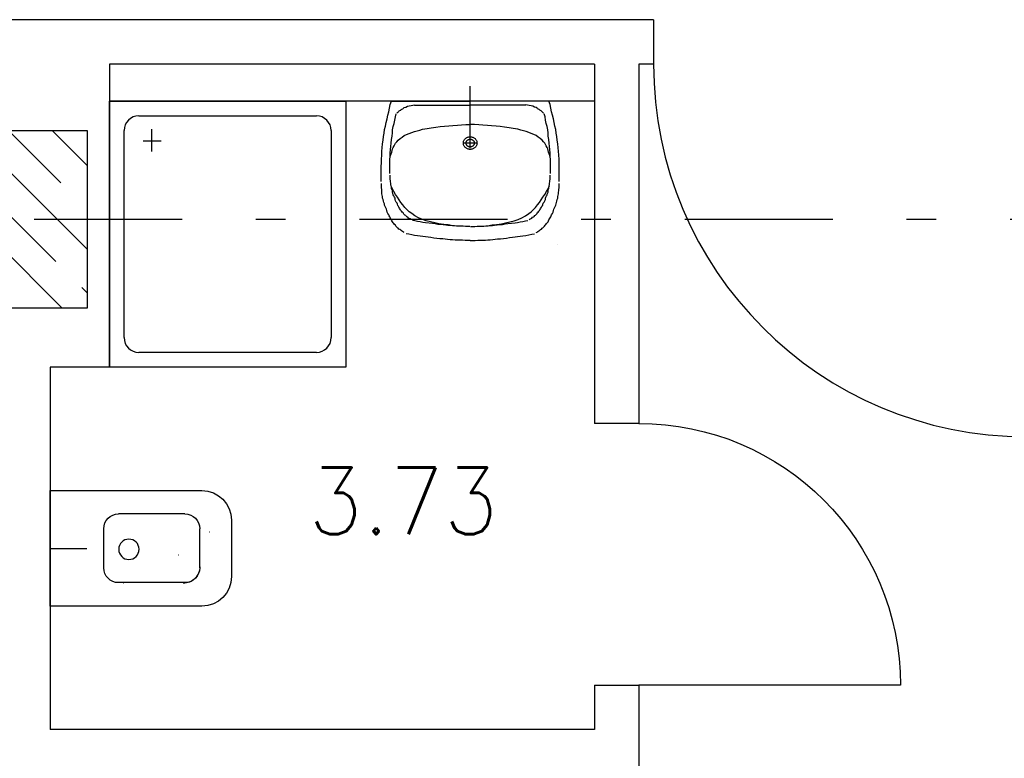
# Model space of a CAD drawing. Extents: x -1702.1 to -1638.5, y 1185.1 to 1220.8.
# Tile 10 of 50: x -1686.5 to -1683.2, y 1196.1 to 1198.6. Entities that reach past the tile are written whole.
import ezdxf
from ezdxf.enums import TextEntityAlignment as Align

# ---------------------------------------------------------------- set-up
doc = ezdxf.new("R2010")
doc.units = 0
doc.header["$MEASUREMENT"] = 0
doc.linetypes.add('DASHDOT', pattern=[1, 0.5, -0.25, 0, -0.25])
doc.linetypes.add('HIDDEN', pattern=[0.375, 0.25, -0.125])
doc.layers.get('0').update_dxf_attribs({"linetype": 'CONTINUOUS'})
for name, color, linetype in [('13', 94, 'CONTINUOUS'), ('18', 5, 'CONTINUOUS'), ('3', 6, 'CONTINUOUS'), ('45', 132, 'CONTINUOUS'), ('48', 33, 'CONTINUOUS'), ('54', 253, 'CONTINUOUS'), ('8', 1, 'CONTINUOUS')]:
    doc.layers.add(name, color=color, linetype=linetype)
doc.styles.add('ROMANS', font='ROMANS', dxfattribs={"height": 0.2})

msp = doc.modelspace()

# ---------------------------------------------------------------- linework, layer by layer
at = {"linetype": 'Continuous'}
for p, q in [((-1684.9816, 1198.16028, 0.21561), (-1684.9816, 1198.35284, 0.21561)), ((-1686.4016, 1196.78988, 0.21561), (-1686.27717, 1196.78988, 0.21561))]:
    msp.add_line(p, q, dxfattribs=at)
at = {"linetype": 'Continuous', "elevation": 0.21561}
msp.add_lwpolyline([(-1684.6876, 1197.81701), (-1684.6876, 1197.81701), (-1684.6876, 1197.81701), (-1684.6876, 1197.81701)], close=True, dxfattribs=at)
at = {"layer": '13', "linetype": 'Continuous'}
for p, q in [((-1684.3616, 1198.57739, 0.21561), (-1688.7916, 1198.57739, 0.21561)), ((-1686.2016, 1198.42739, 0.21561), (-1686.2016, 1197.40239, 0.21561)), ((-1684.5616, 1198.42739, 0.21561), (-1686.2016, 1198.42739, 0.21561)), ((-1684.5616, 1198.42739, 0.21561), (-1684.5616, 1197.21239, 0.21561)), ((-1684.3616, 1198.42739, 0.21561), (-1684.4116, 1198.42739, 0.21561)), ((-1684.4116, 1198.42739, 0.21561), (-1684.4116, 1197.21239, 0.21561)), ((-1684.5616, 1198.30239, 0.21561), (-1686.2016, 1198.30239, 0.21561)), ((-1686.2016, 1197.40239, 0.21561), (-1686.4016, 1197.40239, 0.21561)), ((-1686.4016, 1197.40239, 0.21561), (-1686.4016, 1196.17739, 0.21561)), ((-1684.5616, 1196.32739, 0.21561), (-1684.5616, 1196.17739, 0.21561)), ((-1684.4116, 1196.32739, 0.21561), (-1684.4116, 1196.02739, 0.21561)), ((-1684.5616, 1196.17739, 0.21561), (-1686.4016, 1196.17739, 0.21561))]:
    msp.add_line(p, q, dxfattribs=at)
at = {"layer": '13', "linetype": 'Continuous', "elevation": 0.21561}
for points in [[(-1684.3616, 1198.57739), (-1684.3616, 1198.42739), (-1684.3616, 1198.42739), (-1684.3616, 1198.42739)], [(-1684.4116, 1197.21239), (-1684.4116, 1197.21239), (-1684.4116, 1197.21239), (-1684.5616, 1197.21239)], [(-1684.5616, 1196.32739), (-1684.4116, 1196.32739), (-1684.4116, 1196.32739), (-1684.4116, 1196.32739)]]:
    msp.add_lwpolyline(points, dxfattribs=at)
at = {"layer": '18', "linetype": 'Continuous'}
msp.add_line((-1683.5266, 1196.32739, 0.21561), (-1684.4116, 1196.32739, 0.21561), dxfattribs=at)
msp.add_arc((-1683.1016, 1198.42739, 0.215612), 1.26, 180, 270, dxfattribs=at)
at = {"layer": '18', "linetype": 'Continuous', "extrusion": (0, 0, -1)}
msp.add_arc((1684.4116, 1196.32739, -0.215612), 0.885, 90, 180, dxfattribs=at)
at = {"layer": '3', "linetype": 'Continuous', "elevation": 0.0206}
msp.add_lwpolyline([(-1686.2766, 1198.20239), (-1686.2766, 1197.60239), (-1686.8766, 1197.60239), (-1686.8766, 1198.20239)], close=True, dxfattribs=at)
at = {"layer": '45', "linetype": 'Continuous'}
for p, q in [((-1684.9816, 1198.33118, 0.21561), (-1684.98161, 1198.33118, 0.21561)), ((-1686.2016, 1197.40239, 0.21561), (-1686.2016, 1198.30239, 0.21561)), ((-1686.2016, 1198.30239, 0.21561), (-1685.4016, 1198.30239, 0.21561)), ((-1685.4016, 1198.30239, 0.21561), (-1685.4016, 1197.40239, 0.21561)), ((-1685.25476, 1198.27824, 0.21561), (-1685.25175, 1198.29032, 0.21561)), ((-1685.25175, 1198.29032, 0.21561), (-1685.24773, 1198.30239, 0.21561)), ((-1685.24773, 1198.30239, 0.21561), (-1684.9816, 1198.30239, 0.21561)), ((-1685.19953, 1198.28196, 0.21561), (-1685.1935, 1198.28474, 0.21561)), ((-1685.1935, 1198.28474, 0.21561), (-1685.18748, 1198.28567, 0.21561)), ((-1685.18748, 1198.28567, 0.21561), (-1685.18145, 1198.28753, 0.21561)), ((-1685.18145, 1198.28753, 0.21561), (-1685.17543, 1198.28846, 0.21561)), ((-1685.17543, 1198.28846, 0.21561), (-1685.1694, 1198.28939, 0.21561)), ((-1685.1694, 1198.28846, 0.21561), (-1684.9816, 1198.28846, 0.21561)), ((-1684.71545, 1198.30239, 0.21561), (-1684.9816, 1198.30239, 0.21561)), ((-1684.7938, 1198.28846, 0.21561), (-1684.9816, 1198.28846, 0.21561)), ((-1684.78777, 1198.28846, 0.21561), (-1684.7938, 1198.28939, 0.21561)), ((-1684.78174, 1198.28753, 0.21561), (-1684.78777, 1198.28846, 0.21561)), ((-1684.77571, 1198.28567, 0.21561), (-1684.78174, 1198.28753, 0.21561)), ((-1684.76968, 1198.28474, 0.21561), (-1684.77571, 1198.28567, 0.21561)), ((-1684.76367, 1198.28196, 0.21561), (-1684.76968, 1198.28474, 0.21561)), ((-1684.71144, 1198.29032, 0.21561), (-1684.71545, 1198.30239, 0.21561)), ((-1684.70843, 1198.27824, 0.21561), (-1684.71144, 1198.29032, 0.21561)), ((-1686.1016, 1198.25239, 0.21561), (-1685.5016, 1198.25239, 0.21561)), ((-1685.2628, 1198.24202, 0.21561), (-1685.25979, 1198.25409, 0.21561)), ((-1685.25979, 1198.25409, 0.21561), (-1685.25678, 1198.26617, 0.21561)), ((-1685.25678, 1198.26617, 0.21561), (-1685.25476, 1198.27824, 0.21561)), ((-1685.23468, 1198.24852, 0.21561), (-1685.23166, 1198.25874, 0.21561)), ((-1685.22966, 1198.26152, 0.21561), (-1685.22765, 1198.26339, 0.21561)), ((-1685.22765, 1198.26339, 0.21561), (-1685.22565, 1198.26525, 0.21561)), ((-1685.22565, 1198.26525, 0.21561), (-1685.22363, 1198.2671, 0.21561)), ((-1685.22363, 1198.2671, 0.21561), (-1685.22162, 1198.26895, 0.21561)), ((-1685.22162, 1198.26895, 0.21561), (-1685.21962, 1198.26988, 0.21561)), ((-1685.21962, 1198.26988, 0.21561), (-1685.2166, 1198.27174, 0.21561)), ((-1685.2166, 1198.27174, 0.21561), (-1685.21459, 1198.2736, 0.21561)), ((-1685.21459, 1198.2736, 0.21561), (-1685.21259, 1198.27545, 0.21561)), ((-1685.21259, 1198.27545, 0.21561), (-1685.20958, 1198.27638, 0.21561)), ((-1685.20958, 1198.27638, 0.21561), (-1685.20756, 1198.27824, 0.21561)), ((-1685.20756, 1198.27824, 0.21561), (-1685.20455, 1198.2801, 0.21561)), ((-1685.20455, 1198.2801, 0.21561), (-1685.19953, 1198.28196, 0.21561)), ((-1684.75864, 1198.2801, 0.21561), (-1684.76367, 1198.28196, 0.21561)), ((-1684.75563, 1198.27824, 0.21561), (-1684.75864, 1198.2801, 0.21561)), ((-1684.75362, 1198.27638, 0.21561), (-1684.75563, 1198.27824, 0.21561)), ((-1684.75061, 1198.27545, 0.21561), (-1684.75362, 1198.27638, 0.21561)), ((-1684.7486, 1198.2736, 0.21561), (-1684.75061, 1198.27545, 0.21561)), ((-1684.7466, 1198.27174, 0.21561), (-1684.7486, 1198.2736, 0.21561)), ((-1684.74358, 1198.26988, 0.21561), (-1684.7466, 1198.27174, 0.21561)), ((-1684.74157, 1198.26895, 0.21561), (-1684.74358, 1198.26988, 0.21561)), ((-1684.73956, 1198.2671, 0.21561), (-1684.74157, 1198.26895, 0.21561)), ((-1684.73755, 1198.26525, 0.21561), (-1684.73956, 1198.2671, 0.21561)), ((-1684.73554, 1198.26339, 0.21561), (-1684.73755, 1198.26525, 0.21561)), ((-1684.73354, 1198.26152, 0.21561), (-1684.73554, 1198.26339, 0.21561)), ((-1684.72851, 1198.24852, 0.21561), (-1684.73153, 1198.25874, 0.21561)), ((-1684.70642, 1198.26617, 0.21561), (-1684.70843, 1198.27824, 0.21561)), ((-1684.70341, 1198.25409, 0.21561), (-1684.70642, 1198.26617, 0.21561)), ((-1684.7004, 1198.24202, 0.21561), (-1684.70341, 1198.25409, 0.21561)), ((-1685.27082, 1198.20579, 0.21561), (-1685.26781, 1198.21787, 0.21561)), ((-1685.26781, 1198.21787, 0.21561), (-1685.2658, 1198.22994, 0.21561)), ((-1685.2658, 1198.22994, 0.21561), (-1685.2628, 1198.24202, 0.21561)), ((-1685.24171, 1198.21601, 0.21561), (-1685.23869, 1198.22623, 0.21561)), ((-1685.23869, 1198.22623, 0.21561), (-1685.23669, 1198.23737, 0.21561)), ((-1685.23669, 1198.23737, 0.21561), (-1685.23468, 1198.24852, 0.21561)), ((-1685.08303, 1198.21601, 0.21561), (-1685.06897, 1198.21787, 0.21561)), ((-1685.06897, 1198.21787, 0.21561), (-1685.05389, 1198.2188, 0.21561)), ((-1685.05389, 1198.2188, 0.21561), (-1685.03985, 1198.21973, 0.21561)), ((-1685.03985, 1198.21973, 0.21561), (-1685.02479, 1198.22066, 0.21561)), ((-1685.02479, 1198.22066, 0.21561), (-1685.01072, 1198.22158, 0.21561)), ((-1685.01072, 1198.22158, 0.21561), (-1684.99666, 1198.22251, 0.21561)), ((-1684.99666, 1198.22251, 0.21561), (-1684.9816, 1198.22251, 0.21561)), ((-1684.96653, 1198.22251, 0.21561), (-1684.9816, 1198.22251, 0.21561)), ((-1684.95247, 1198.22158, 0.21561), (-1684.96653, 1198.22251, 0.21561)), ((-1684.93841, 1198.22066, 0.21561), (-1684.95247, 1198.22158, 0.21561)), ((-1684.92334, 1198.21973, 0.21561), (-1684.93841, 1198.22066, 0.21561)), ((-1684.9093, 1198.2188, 0.21561), (-1684.92334, 1198.21973, 0.21561)), ((-1684.89423, 1198.21787, 0.21561), (-1684.9093, 1198.2188, 0.21561)), ((-1684.88016, 1198.21601, 0.21561), (-1684.89423, 1198.21787, 0.21561)), ((-1684.72651, 1198.23737, 0.21561), (-1684.72851, 1198.24852, 0.21561)), ((-1684.7245, 1198.22623, 0.21561), (-1684.72651, 1198.23737, 0.21561)), ((-1684.72148, 1198.21601, 0.21561), (-1684.7245, 1198.22623, 0.21561)), ((-1684.69739, 1198.22994, 0.21561), (-1684.7004, 1198.24202, 0.21561)), ((-1684.69538, 1198.21787, 0.21561), (-1684.69739, 1198.22994, 0.21561)), ((-1684.69237, 1198.20579, 0.21561), (-1684.69538, 1198.21787, 0.21561)), ((-1686.1516, 1197.50239, 0.21561), (-1686.1516, 1198.20239, 0.21561)), ((-1686.05761, 1198.13139, 0.21561), (-1686.05761, 1198.20739, 0.21561)), ((-1685.4516, 1198.20239, 0.21561), (-1685.4516, 1197.50239, 0.21561)), ((-1685.27484, 1198.18257, 0.21561), (-1685.27284, 1198.19372, 0.21561)), ((-1685.27284, 1198.19372, 0.21561), (-1685.27082, 1198.20579, 0.21561)), ((-1685.24573, 1198.1835, 0.21561), (-1685.24472, 1198.19465, 0.21561)), ((-1685.24472, 1198.19465, 0.21561), (-1685.24372, 1198.20487, 0.21561)), ((-1685.24372, 1198.20487, 0.21561), (-1685.24171, 1198.21601, 0.21561)), ((-1685.21158, 1198.18072, 0.21561), (-1685.20455, 1198.18536, 0.21561)), ((-1685.20455, 1198.18536, 0.21561), (-1685.19652, 1198.18908, 0.21561)), ((-1685.19652, 1198.18908, 0.21561), (-1685.18748, 1198.19279, 0.21561)), ((-1685.18748, 1198.19279, 0.21561), (-1685.17945, 1198.19652, 0.21561)), ((-1685.17945, 1198.19652, 0.21561), (-1685.1704, 1198.1993, 0.21561)), ((-1685.1704, 1198.1993, 0.21561), (-1685.16136, 1198.20208, 0.21561)), ((-1685.16136, 1198.20208, 0.21561), (-1685.15233, 1198.20394, 0.21561)), ((-1685.15233, 1198.20394, 0.21561), (-1685.14229, 1198.20672, 0.21561)), ((-1685.14229, 1198.20672, 0.21561), (-1685.12721, 1198.20951, 0.21561)), ((-1685.12721, 1198.20951, 0.21561), (-1685.11316, 1198.2123, 0.21561)), ((-1685.11316, 1198.2123, 0.21561), (-1685.09809, 1198.21415, 0.21561)), ((-1685.09809, 1198.21415, 0.21561), (-1685.08303, 1198.21601, 0.21561)), ((-1684.8651, 1198.21415, 0.21561), (-1684.88016, 1198.21601, 0.21561)), ((-1684.85003, 1198.2123, 0.21561), (-1684.8651, 1198.21415, 0.21561)), ((-1684.83598, 1198.20951, 0.21561), (-1684.85003, 1198.2123, 0.21561)), ((-1684.82091, 1198.20672, 0.21561), (-1684.83598, 1198.20951, 0.21561)), ((-1684.81087, 1198.20394, 0.21561), (-1684.82091, 1198.20672, 0.21561)), ((-1684.80183, 1198.20208, 0.21561), (-1684.81087, 1198.20394, 0.21561)), ((-1684.79278, 1198.1993, 0.21561), (-1684.80183, 1198.20208, 0.21561)), ((-1684.78375, 1198.19652, 0.21561), (-1684.79278, 1198.1993, 0.21561)), ((-1684.77571, 1198.19279, 0.21561), (-1684.78375, 1198.19652, 0.21561)), ((-1684.76668, 1198.18908, 0.21561), (-1684.77571, 1198.19279, 0.21561)), ((-1684.75864, 1198.18536, 0.21561), (-1684.76668, 1198.18908, 0.21561)), ((-1684.75161, 1198.18072, 0.21561), (-1684.75864, 1198.18536, 0.21561)), ((-1684.71947, 1198.20487, 0.21561), (-1684.72148, 1198.21601, 0.21561)), ((-1684.71847, 1198.19465, 0.21561), (-1684.71947, 1198.20487, 0.21561)), ((-1684.71747, 1198.1835, 0.21561), (-1684.71847, 1198.19465, 0.21561)), ((-1684.69036, 1198.19372, 0.21561), (-1684.69237, 1198.20579, 0.21561)), ((-1684.68835, 1198.18257, 0.21561), (-1684.69036, 1198.19372, 0.21561)), ((-1686.0876, 1198.16839, 0.21561), (-1686.0266, 1198.16839, 0.21561)), ((-1685.27886, 1198.14449, 0.21561), (-1685.27786, 1198.1575, 0.21561)), ((-1685.27786, 1198.1575, 0.21561), (-1685.27586, 1198.1705, 0.21561)), ((-1685.27586, 1198.1705, 0.21561), (-1685.27484, 1198.18257, 0.21561)), ((-1685.24975, 1198.14914, 0.21561), (-1685.24875, 1198.16028, 0.21561)), ((-1685.24875, 1198.16028, 0.21561), (-1685.24773, 1198.17236, 0.21561)), ((-1685.24773, 1198.17236, 0.21561), (-1685.24573, 1198.1835, 0.21561)), ((-1685.24171, 1198.14542, 0.21561), (-1685.23869, 1198.151, 0.21561)), ((-1685.23869, 1198.151, 0.21561), (-1685.23669, 1198.15564, 0.21561)), ((-1685.23669, 1198.15564, 0.21561), (-1685.23368, 1198.16028, 0.21561)), ((-1685.23368, 1198.16028, 0.21561), (-1685.22966, 1198.16493, 0.21561)), ((-1685.22966, 1198.16493, 0.21561), (-1685.22463, 1198.1705, 0.21561)), ((-1685.22463, 1198.1705, 0.21561), (-1685.21861, 1198.17607, 0.21561)), ((-1685.21861, 1198.17607, 0.21561), (-1685.21158, 1198.18072, 0.21561)), ((-1684.95649, 1198.16028, 0.21561), (-1685.0067, 1198.16028, 0.21561)), ((-1684.9816, 1198.14264, 0.21561), (-1684.9816, 1198.1835, 0.21561)), ((-1684.74458, 1198.17607, 0.21561), (-1684.75161, 1198.18072, 0.21561)), ((-1684.73855, 1198.1705, 0.21561), (-1684.74458, 1198.17607, 0.21561)), ((-1684.73354, 1198.16493, 0.21561), (-1684.73855, 1198.1705, 0.21561)), ((-1684.72951, 1198.16028, 0.21561), (-1684.73354, 1198.16493, 0.21561)), ((-1684.72651, 1198.15564, 0.21561), (-1684.72951, 1198.16028, 0.21561)), ((-1684.7245, 1198.151, 0.21561), (-1684.72651, 1198.15564, 0.21561)), ((-1684.72148, 1198.14542, 0.21561), (-1684.7245, 1198.151, 0.21561)), ((-1684.71545, 1198.17236, 0.21561), (-1684.71747, 1198.1835, 0.21561)), ((-1684.71445, 1198.16028, 0.21561), (-1684.71545, 1198.17236, 0.21561)), ((-1684.71345, 1198.14914, 0.21561), (-1684.71445, 1198.16028, 0.21561)), ((-1684.68734, 1198.1705, 0.21561), (-1684.68835, 1198.18257, 0.21561)), ((-1684.68533, 1198.1575, 0.21561), (-1684.68734, 1198.1705, 0.21561)), ((-1684.68432, 1198.14449, 0.21561), (-1684.68533, 1198.1575, 0.21561)), ((-1685.28188, 1198.10641, 0.21561), (-1685.28088, 1198.11942, 0.21561)), ((-1685.28088, 1198.11942, 0.21561), (-1685.27988, 1198.13242, 0.21561)), ((-1685.27988, 1198.13242, 0.21561), (-1685.27886, 1198.14449, 0.21561)), ((-1685.25175, 1198.12592, 0.21561), (-1685.25075, 1198.13799, 0.21561)), ((-1685.25175, 1198.11477, 0.21561), (-1685.25175, 1198.12592, 0.21561)), ((-1685.25175, 1198.11291, 0.21561), (-1685.25075, 1198.11849, 0.21561)), ((-1685.25075, 1198.13799, 0.21561), (-1685.24975, 1198.14914, 0.21561)), ((-1685.25075, 1198.11849, 0.21561), (-1685.24875, 1198.12406, 0.21561)), ((-1685.24875, 1198.12406, 0.21561), (-1685.24673, 1198.12963, 0.21561)), ((-1685.24673, 1198.12963, 0.21561), (-1685.24573, 1198.13521, 0.21561)), ((-1685.24573, 1198.13521, 0.21561), (-1685.24372, 1198.14078, 0.21561)), ((-1685.24372, 1198.14078, 0.21561), (-1685.24171, 1198.14542, 0.21561)), ((-1684.71947, 1198.14078, 0.21561), (-1684.72148, 1198.14542, 0.21561)), ((-1684.71747, 1198.13521, 0.21561), (-1684.71947, 1198.14078, 0.21561)), ((-1684.71646, 1198.12963, 0.21561), (-1684.71747, 1198.13521, 0.21561)), ((-1684.71445, 1198.12406, 0.21561), (-1684.71646, 1198.12963, 0.21561)), ((-1684.71244, 1198.11849, 0.21561), (-1684.71445, 1198.12406, 0.21561)), ((-1684.71244, 1198.13799, 0.21561), (-1684.71345, 1198.14914, 0.21561)), ((-1684.71144, 1198.12592, 0.21561), (-1684.71244, 1198.13799, 0.21561)), ((-1684.71144, 1198.11291, 0.21561), (-1684.71244, 1198.11849, 0.21561)), ((-1684.71144, 1198.11477, 0.21561), (-1684.71144, 1198.12592, 0.21561)), ((-1684.68332, 1198.13242, 0.21561), (-1684.68432, 1198.14449, 0.21561)), ((-1684.68231, 1198.11942, 0.21561), (-1684.68332, 1198.13242, 0.21561)), ((-1684.68131, 1198.10641, 0.21561), (-1684.68231, 1198.11942, 0.21561)), ((-1685.28289, 1198.08134, 0.21561), (-1685.28188, 1198.09341, 0.21561)), ((-1685.28188, 1198.09341, 0.21561), (-1685.28188, 1198.10641, 0.21561)), ((-1685.25276, 1198.10363, 0.21561), (-1685.25175, 1198.11477, 0.21561)), ((-1685.25276, 1198.10734, 0.21561), (-1685.25175, 1198.11291, 0.21561)), ((-1685.25276, 1198.09155, 0.21561), (-1685.25276, 1198.10363, 0.21561)), ((-1685.25276, 1198.08041, 0.21561), (-1685.25276, 1198.09155, 0.21561)), ((-1684.71044, 1198.10363, 0.21561), (-1684.71144, 1198.11477, 0.21561)), ((-1684.71044, 1198.10734, 0.21561), (-1684.71144, 1198.11291, 0.21561)), ((-1684.71044, 1198.09155, 0.21561), (-1684.71044, 1198.10363, 0.21561)), ((-1684.71044, 1198.08041, 0.21561), (-1684.71044, 1198.09155, 0.21561)), ((-1684.68131, 1198.09341, 0.21561), (-1684.68131, 1198.10641, 0.21561)), ((-1684.68031, 1198.08134, 0.21561), (-1684.68131, 1198.09341, 0.21561)), ((-1685.28289, 1198.06834, 0.21561), (-1685.28289, 1198.08134, 0.21561)), ((-1685.28289, 1198.05533, 0.21561), (-1685.28289, 1198.06834, 0.21561)), ((-1685.28289, 1198.04233, 0.21561), (-1685.28289, 1198.05533, 0.21561)), ((-1685.25276, 1198.06834, 0.21561), (-1685.25276, 1198.08041, 0.21561)), ((-1685.25276, 1198.05719, 0.21561), (-1685.25276, 1198.06834, 0.21561)), ((-1685.25175, 1198.04697, 0.21561), (-1685.25175, 1198.05161, 0.21561)), ((-1684.71144, 1198.04697, 0.21561), (-1684.71144, 1198.05161, 0.21561)), ((-1684.71044, 1198.06834, 0.21561), (-1684.71044, 1198.08041, 0.21561)), ((-1684.71044, 1198.05719, 0.21561), (-1684.71044, 1198.06834, 0.21561)), ((-1684.68031, 1198.06834, 0.21561), (-1684.68031, 1198.08134, 0.21561)), ((-1684.68031, 1198.05533, 0.21561), (-1684.68031, 1198.06834, 0.21561)), ((-1684.68031, 1198.04233, 0.21561), (-1684.68031, 1198.05533, 0.21561)), ((-1685.28289, 1198.03025, 0.21561), (-1685.28289, 1198.04233, 0.21561)), ((-1685.28188, 1198.01818, 0.21561), (-1685.28188, 1198.02375, 0.21561)), ((-1685.28188, 1198.01353, 0.21561), (-1685.28188, 1198.01818, 0.21561)), ((-1685.25175, 1198.04233, 0.21561), (-1685.25175, 1198.04697, 0.21561)), ((-1685.25175, 1198.03861, 0.21561), (-1685.25175, 1198.04233, 0.21561)), ((-1685.25075, 1198.03304, 0.21561), (-1685.25175, 1198.03861, 0.21561)), ((-1685.25075, 1198.02932, 0.21561), (-1685.25075, 1198.03304, 0.21561)), ((-1685.24975, 1198.02468, 0.21561), (-1685.25075, 1198.02932, 0.21561)), ((-1685.24975, 1198.02003, 0.21561), (-1685.24975, 1198.02468, 0.21561)), ((-1685.24875, 1198.01539, 0.21561), (-1685.24975, 1198.02003, 0.21561)), ((-1684.71445, 1198.01539, 0.21561), (-1684.71345, 1198.02003, 0.21561)), ((-1684.71345, 1198.02468, 0.21561), (-1684.71244, 1198.02932, 0.21561)), ((-1684.71345, 1198.02003, 0.21561), (-1684.71345, 1198.02468, 0.21561)), ((-1684.71244, 1198.03304, 0.21561), (-1684.71144, 1198.03861, 0.21561)), ((-1684.71244, 1198.02932, 0.21561), (-1684.71244, 1198.03304, 0.21561)), ((-1684.71144, 1198.04233, 0.21561), (-1684.71144, 1198.04697, 0.21561)), ((-1684.71144, 1198.03861, 0.21561), (-1684.71144, 1198.04233, 0.21561)), ((-1684.68131, 1198.01818, 0.21561), (-1684.68131, 1198.02375, 0.21561)), ((-1684.68131, 1198.01353, 0.21561), (-1684.68131, 1198.01818, 0.21561)), ((-1684.68031, 1198.03025, 0.21561), (-1684.68031, 1198.04233, 0.21561)), ((-1685.28188, 1198.00889, 0.21561), (-1685.28188, 1198.01353, 0.21561)), ((-1685.28088, 1198.00332, 0.21561), (-1685.28188, 1198.00889, 0.21561)), ((-1685.28088, 1197.99867, 0.21561), (-1685.28088, 1198.00332, 0.21561)), ((-1685.27988, 1197.99403, 0.21561), (-1685.28088, 1197.99867, 0.21561)), ((-1685.27988, 1197.98846, 0.21561), (-1685.27988, 1197.99403, 0.21561)), ((-1685.27886, 1197.98381, 0.21561), (-1685.27988, 1197.98846, 0.21561)), ((-1685.24472, 1198.0061, 0.21561), (-1685.24975, 1198.01632, 0.21561)), ((-1685.24773, 1198.01168, 0.21561), (-1685.24875, 1198.01539, 0.21561)), ((-1685.24773, 1198.00703, 0.21561), (-1685.24773, 1198.01168, 0.21561)), ((-1685.24573, 1198.00332, 0.21561), (-1685.24773, 1198.00703, 0.21561)), ((-1685.24472, 1197.99867, 0.21561), (-1685.24573, 1198.00332, 0.21561)), ((-1685.2397, 1197.99681, 0.21561), (-1685.24472, 1198.0061, 0.21561)), ((-1685.24472, 1197.99403, 0.21561), (-1685.24472, 1197.99867, 0.21561)), ((-1685.24272, 1197.99031, 0.21561), (-1685.24472, 1197.99403, 0.21561)), ((-1685.24171, 1197.98567, 0.21561), (-1685.24272, 1197.99031, 0.21561)), ((-1685.2397, 1197.98195, 0.21561), (-1685.24171, 1197.98567, 0.21561)), ((-1685.23368, 1197.9866, 0.21561), (-1685.2397, 1197.99681, 0.21561)), ((-1685.22765, 1197.97731, 0.21561), (-1685.23368, 1197.9866, 0.21561)), ((-1684.73554, 1197.97731, 0.21561), (-1684.72951, 1197.9866, 0.21561)), ((-1684.72951, 1197.9866, 0.21561), (-1684.7235, 1197.99681, 0.21561)), ((-1684.7235, 1197.99681, 0.21561), (-1684.71847, 1198.0061, 0.21561)), ((-1684.7235, 1197.98195, 0.21561), (-1684.72148, 1197.98567, 0.21561)), ((-1684.72148, 1197.98567, 0.21561), (-1684.72048, 1197.99031, 0.21561)), ((-1684.72048, 1197.99031, 0.21561), (-1684.71847, 1197.99403, 0.21561)), ((-1684.71847, 1198.0061, 0.21561), (-1684.71345, 1198.01632, 0.21561)), ((-1684.71847, 1197.99867, 0.21561), (-1684.71747, 1198.00332, 0.21561)), ((-1684.71847, 1197.99403, 0.21561), (-1684.71847, 1197.99867, 0.21561)), ((-1684.71747, 1198.00332, 0.21561), (-1684.71545, 1198.00703, 0.21561)), ((-1684.71545, 1198.01168, 0.21561), (-1684.71445, 1198.01539, 0.21561)), ((-1684.71545, 1198.00703, 0.21561), (-1684.71545, 1198.01168, 0.21561)), ((-1684.68432, 1197.98381, 0.21561), (-1684.68332, 1197.98846, 0.21561)), ((-1684.68332, 1197.99403, 0.21561), (-1684.68231, 1197.99867, 0.21561)), ((-1684.68332, 1197.98846, 0.21561), (-1684.68332, 1197.99403, 0.21561)), ((-1684.68231, 1198.00332, 0.21561), (-1684.68131, 1198.00889, 0.21561)), ((-1684.68231, 1197.99867, 0.21561), (-1684.68231, 1198.00332, 0.21561)), ((-1684.68131, 1198.00889, 0.21561), (-1684.68131, 1198.01353, 0.21561)), ((-1685.27786, 1197.97917, 0.21561), (-1685.27886, 1197.98381, 0.21561)), ((-1685.27786, 1197.97452, 0.21561), (-1685.27786, 1197.97917, 0.21561)), ((-1685.27586, 1197.96988, 0.21561), (-1685.27786, 1197.97452, 0.21561)), ((-1685.27484, 1197.96431, 0.21561), (-1685.27586, 1197.96988, 0.21561)), ((-1685.27384, 1197.95966, 0.21561), (-1685.27484, 1197.96431, 0.21561)), ((-1685.27182, 1197.95502, 0.21561), (-1685.27384, 1197.95966, 0.21561)), ((-1685.27082, 1197.95037, 0.21561), (-1685.27182, 1197.95502, 0.21561)), ((-1685.23769, 1197.97731, 0.21561), (-1685.2397, 1197.98195, 0.21561)), ((-1685.23569, 1197.97359, 0.21561), (-1685.23769, 1197.97731, 0.21561)), ((-1685.23569, 1197.96895, 0.21561), (-1685.23569, 1197.97359, 0.21561)), ((-1685.23368, 1197.96524, 0.21561), (-1685.23569, 1197.96895, 0.21561)), ((-1685.23166, 1197.96059, 0.21561), (-1685.23368, 1197.96524, 0.21561)), ((-1685.22866, 1197.95688, 0.21561), (-1685.23166, 1197.96059, 0.21561)), ((-1685.22765, 1197.95316, 0.21561), (-1685.22866, 1197.95688, 0.21561)), ((-1685.22162, 1197.96802, 0.21561), (-1685.22765, 1197.97731, 0.21561)), ((-1685.22665, 1197.94945, 0.21561), (-1685.22765, 1197.95316, 0.21561)), ((-1685.2156, 1197.95966, 0.21561), (-1685.22162, 1197.96802, 0.21561)), ((-1685.20958, 1197.9513, 0.21561), (-1685.2156, 1197.95966, 0.21561)), ((-1685.20255, 1197.94294, 0.21561), (-1685.20958, 1197.9513, 0.21561)), ((-1684.76065, 1197.94294, 0.21561), (-1684.75362, 1197.9513, 0.21561)), ((-1684.75362, 1197.9513, 0.21561), (-1684.7476, 1197.95966, 0.21561)), ((-1684.7476, 1197.95966, 0.21561), (-1684.74157, 1197.96802, 0.21561)), ((-1684.74157, 1197.96802, 0.21561), (-1684.73554, 1197.97731, 0.21561)), ((-1684.73654, 1197.94945, 0.21561), (-1684.73554, 1197.95316, 0.21561)), ((-1684.73554, 1197.95316, 0.21561), (-1684.73454, 1197.95688, 0.21561)), ((-1684.73454, 1197.95688, 0.21561), (-1684.73153, 1197.96059, 0.21561)), ((-1684.73153, 1197.96059, 0.21561), (-1684.72951, 1197.96524, 0.21561)), ((-1684.72951, 1197.96524, 0.21561), (-1684.72751, 1197.96895, 0.21561)), ((-1684.72751, 1197.97359, 0.21561), (-1684.7255, 1197.97731, 0.21561)), ((-1684.72751, 1197.96895, 0.21561), (-1684.72751, 1197.97359, 0.21561)), ((-1684.7255, 1197.97731, 0.21561), (-1684.7235, 1197.98195, 0.21561)), ((-1684.69237, 1197.95037, 0.21561), (-1684.69136, 1197.95502, 0.21561)), ((-1684.69136, 1197.95502, 0.21561), (-1684.68935, 1197.95966, 0.21561)), ((-1684.68935, 1197.95966, 0.21561), (-1684.68835, 1197.96431, 0.21561)), ((-1684.68835, 1197.96431, 0.21561), (-1684.68734, 1197.96988, 0.21561)), ((-1684.68734, 1197.96988, 0.21561), (-1684.68533, 1197.97452, 0.21561)), ((-1684.68533, 1197.97917, 0.21561), (-1684.68432, 1197.98381, 0.21561)), ((-1684.68533, 1197.97452, 0.21561), (-1684.68533, 1197.97917, 0.21561)), ((-1685.26881, 1197.94573, 0.21561), (-1685.27082, 1197.95037, 0.21561)), ((-1685.26681, 1197.94109, 0.21561), (-1685.26881, 1197.94573, 0.21561)), ((-1685.2648, 1197.93644, 0.21561), (-1685.26681, 1197.94109, 0.21561)), ((-1685.26381, 1197.9318, 0.21561), (-1685.2648, 1197.93644, 0.21561)), ((-1685.26179, 1197.92715, 0.21561), (-1685.26381, 1197.9318, 0.21561)), ((-1685.25979, 1197.92251, 0.21561), (-1685.26179, 1197.92715, 0.21561)), ((-1685.25678, 1197.91787, 0.21561), (-1685.25979, 1197.92251, 0.21561)), ((-1685.25578, 1197.91415, 0.21561), (-1685.25678, 1197.91787, 0.21561)), ((-1685.22463, 1197.94759, 0.21561), (-1685.22665, 1197.94945, 0.21561)), ((-1685.22263, 1197.94387, 0.21561), (-1685.22463, 1197.94759, 0.21561)), ((-1685.22062, 1197.94016, 0.21561), (-1685.22263, 1197.94387, 0.21561)), ((-1685.21962, 1197.9383, 0.21561), (-1685.22062, 1197.94016, 0.21561)), ((-1685.21761, 1197.93458, 0.21561), (-1685.21962, 1197.9383, 0.21561)), ((-1685.2156, 1197.9318, 0.21561), (-1685.21761, 1197.93458, 0.21561)), ((-1685.21359, 1197.92994, 0.21561), (-1685.2156, 1197.9318, 0.21561)), ((-1685.21158, 1197.92715, 0.21561), (-1685.21359, 1197.92994, 0.21561)), ((-1685.20857, 1197.92437, 0.21561), (-1685.21158, 1197.92715, 0.21561)), ((-1685.20756, 1197.92251, 0.21561), (-1685.20857, 1197.92437, 0.21561)), ((-1685.20556, 1197.91972, 0.21561), (-1685.20756, 1197.92251, 0.21561)), ((-1685.20255, 1197.91694, 0.21561), (-1685.20556, 1197.91972, 0.21561)), ((-1685.19552, 1197.93551, 0.21561), (-1685.20255, 1197.94294, 0.21561)), ((-1685.18748, 1197.92808, 0.21561), (-1685.19552, 1197.93551, 0.21561)), ((-1685.17945, 1197.92251, 0.21561), (-1685.18748, 1197.92808, 0.21561)), ((-1685.1684, 1197.91415, 0.21561), (-1685.17945, 1197.92251, 0.21561)), ((-1684.7948, 1197.91415, 0.21561), (-1684.78375, 1197.92251, 0.21561)), ((-1684.78375, 1197.92251, 0.21561), (-1684.77571, 1197.92808, 0.21561)), ((-1684.77571, 1197.92808, 0.21561), (-1684.76768, 1197.93551, 0.21561)), ((-1684.76768, 1197.93551, 0.21561), (-1684.76065, 1197.94294, 0.21561)), ((-1684.76065, 1197.91694, 0.21561), (-1684.75764, 1197.91972, 0.21561)), ((-1684.75764, 1197.91972, 0.21561), (-1684.75563, 1197.92251, 0.21561)), ((-1684.75563, 1197.92251, 0.21561), (-1684.75463, 1197.92437, 0.21561)), ((-1684.75463, 1197.92437, 0.21561), (-1684.75161, 1197.92715, 0.21561)), ((-1684.75161, 1197.92715, 0.21561), (-1684.7496, 1197.92994, 0.21561)), ((-1684.7496, 1197.92994, 0.21561), (-1684.7476, 1197.9318, 0.21561)), ((-1684.7476, 1197.9318, 0.21561), (-1684.74558, 1197.93458, 0.21561)), ((-1684.74558, 1197.93458, 0.21561), (-1684.74358, 1197.9383, 0.21561)), ((-1684.74358, 1197.9383, 0.21561), (-1684.74257, 1197.94016, 0.21561)), ((-1684.74257, 1197.94016, 0.21561), (-1684.74057, 1197.94387, 0.21561)), ((-1684.74057, 1197.94387, 0.21561), (-1684.73855, 1197.94759, 0.21561)), ((-1684.73855, 1197.94759, 0.21561), (-1684.73654, 1197.94945, 0.21561)), ((-1684.70742, 1197.91415, 0.21561), (-1684.70642, 1197.91787, 0.21561)), ((-1684.70642, 1197.91787, 0.21561), (-1684.70341, 1197.92251, 0.21561)), ((-1684.70341, 1197.92251, 0.21561), (-1684.7014, 1197.92715, 0.21561)), ((-1684.7014, 1197.92715, 0.21561), (-1684.69938, 1197.9318, 0.21561)), ((-1684.69938, 1197.9318, 0.21561), (-1684.69839, 1197.93644, 0.21561)), ((-1684.69839, 1197.93644, 0.21561), (-1684.69639, 1197.94109, 0.21561)), ((-1684.69639, 1197.94109, 0.21561), (-1684.69438, 1197.94573, 0.21561)), ((-1684.69438, 1197.94573, 0.21561), (-1684.69237, 1197.95037, 0.21561)), ((-1685.25376, 1197.91044, 0.21561), (-1685.25578, 1197.91415, 0.21561)), ((-1685.25175, 1197.90765, 0.21561), (-1685.25376, 1197.91044, 0.21561)), ((-1685.24975, 1197.90393, 0.21561), (-1685.25175, 1197.90765, 0.21561)), ((-1685.24773, 1197.90022, 0.21561), (-1685.24975, 1197.90393, 0.21561)), ((-1685.24673, 1197.89743, 0.21561), (-1685.24773, 1197.90022, 0.21561)), ((-1685.24472, 1197.89372, 0.21561), (-1685.24673, 1197.89743, 0.21561)), ((-1685.24171, 1197.89093, 0.21561), (-1685.24472, 1197.89372, 0.21561)), ((-1685.2397, 1197.88814, 0.21561), (-1685.24171, 1197.89093, 0.21561)), ((-1685.23769, 1197.88536, 0.21561), (-1685.2397, 1197.88814, 0.21561)), ((-1685.23468, 1197.88257, 0.21561), (-1685.23769, 1197.88536, 0.21561)), ((-1685.19953, 1197.91508, 0.21561), (-1685.20255, 1197.91694, 0.21561)), ((-1685.19852, 1197.91322, 0.21561), (-1685.19953, 1197.91508, 0.21561)), ((-1685.19552, 1197.91136, 0.21561), (-1685.19852, 1197.91322, 0.21561)), ((-1685.1925, 1197.90951, 0.21561), (-1685.19552, 1197.91136, 0.21561)), ((-1685.19049, 1197.90672, 0.21561), (-1685.1925, 1197.90951, 0.21561)), ((-1685.18748, 1197.90579, 0.21561), (-1685.19049, 1197.90672, 0.21561)), ((-1685.18446, 1197.90393, 0.21561), (-1685.18748, 1197.90579, 0.21561)), ((-1685.18145, 1197.90208, 0.21561), (-1685.18446, 1197.90393, 0.21561)), ((-1685.1684, 1197.89743, 0.21561), (-1685.17643, 1197.89836, 0.21561)), ((-1685.15635, 1197.90765, 0.21561), (-1685.1684, 1197.91415, 0.21561)), ((-1685.15936, 1197.89558, 0.21561), (-1685.1684, 1197.89743, 0.21561)), ((-1685.15032, 1197.89372, 0.21561), (-1685.15936, 1197.89558, 0.21561)), ((-1685.14329, 1197.90208, 0.21561), (-1685.15635, 1197.90765, 0.21561)), ((-1685.14128, 1197.89186, 0.21561), (-1685.15032, 1197.89372, 0.21561)), ((-1685.13023, 1197.89743, 0.21561), (-1685.14329, 1197.90208, 0.21561)), ((-1685.13325, 1197.89093, 0.21561), (-1685.14128, 1197.89186, 0.21561)), ((-1685.10915, 1197.88814, 0.21561), (-1685.13325, 1197.89093, 0.21561)), ((-1685.11617, 1197.89372, 0.21561), (-1685.13023, 1197.89743, 0.21561)), ((-1685.1011, 1197.89093, 0.21561), (-1685.11617, 1197.89372, 0.21561)), ((-1685.1001, 1197.88722, 0.21561), (-1685.10915, 1197.88814, 0.21561)), ((-1685.08705, 1197.88722, 0.21561), (-1685.1011, 1197.89093, 0.21561)), ((-1685.09106, 1197.88536, 0.21561), (-1685.1001, 1197.88722, 0.21561)), ((-1685.08203, 1197.88443, 0.21561), (-1685.09106, 1197.88536, 0.21561)), ((-1685.07098, 1197.88536, 0.21561), (-1685.08705, 1197.88722, 0.21561)), ((-1685.07299, 1197.8835, 0.21561), (-1685.08203, 1197.88443, 0.21561)), ((-1685.05592, 1197.8835, 0.21561), (-1685.07098, 1197.88536, 0.21561)), ((-1684.90728, 1197.8835, 0.21561), (-1684.89221, 1197.88536, 0.21561)), ((-1684.89221, 1197.88536, 0.21561), (-1684.87614, 1197.88722, 0.21561)), ((-1684.8902, 1197.8835, 0.21561), (-1684.88117, 1197.88443, 0.21561)), ((-1684.88117, 1197.88443, 0.21561), (-1684.87213, 1197.88536, 0.21561)), ((-1684.87614, 1197.88722, 0.21561), (-1684.86208, 1197.89093, 0.21561)), ((-1684.87213, 1197.88536, 0.21561), (-1684.86309, 1197.88722, 0.21561)), ((-1684.86309, 1197.88722, 0.21561), (-1684.85405, 1197.88814, 0.21561)), ((-1684.86208, 1197.89093, 0.21561), (-1684.84703, 1197.89372, 0.21561)), ((-1684.85405, 1197.88814, 0.21561), (-1684.82994, 1197.89093, 0.21561)), ((-1684.84703, 1197.89372, 0.21561), (-1684.83296, 1197.89743, 0.21561)), ((-1684.83296, 1197.89743, 0.21561), (-1684.8199, 1197.90208, 0.21561)), ((-1684.82994, 1197.89093, 0.21561), (-1684.82191, 1197.89186, 0.21561)), ((-1684.82191, 1197.89186, 0.21561), (-1684.81287, 1197.89372, 0.21561)), ((-1684.8199, 1197.90208, 0.21561), (-1684.80685, 1197.90765, 0.21561)), ((-1684.81287, 1197.89372, 0.21561), (-1684.80384, 1197.89558, 0.21561)), ((-1684.80685, 1197.90765, 0.21561), (-1684.7948, 1197.91415, 0.21561)), ((-1684.80384, 1197.89558, 0.21561), (-1684.7948, 1197.89743, 0.21561)), ((-1684.7948, 1197.89743, 0.21561), (-1684.78677, 1197.89836, 0.21561)), ((-1684.78174, 1197.90208, 0.21561), (-1684.77873, 1197.90393, 0.21561)), ((-1684.77873, 1197.90393, 0.21561), (-1684.77571, 1197.90579, 0.21561)), ((-1684.77571, 1197.90579, 0.21561), (-1684.7727, 1197.90672, 0.21561)), ((-1684.7727, 1197.90672, 0.21561), (-1684.7707, 1197.90951, 0.21561)), ((-1684.7707, 1197.90951, 0.21561), (-1684.76768, 1197.91136, 0.21561)), ((-1684.76768, 1197.91136, 0.21561), (-1684.76467, 1197.91322, 0.21561)), ((-1684.76467, 1197.91322, 0.21561), (-1684.76367, 1197.91508, 0.21561)), ((-1684.76367, 1197.91508, 0.21561), (-1684.76065, 1197.91694, 0.21561)), ((-1684.72851, 1197.88257, 0.21561), (-1684.7255, 1197.88536, 0.21561)), ((-1684.7255, 1197.88536, 0.21561), (-1684.7235, 1197.88814, 0.21561)), ((-1684.7235, 1197.88814, 0.21561), (-1684.72148, 1197.89093, 0.21561)), ((-1684.72148, 1197.89093, 0.21561), (-1684.71847, 1197.89372, 0.21561)), ((-1684.71847, 1197.89372, 0.21561), (-1684.71646, 1197.89743, 0.21561)), ((-1684.71646, 1197.89743, 0.21561), (-1684.71545, 1197.90022, 0.21561)), ((-1684.71545, 1197.90022, 0.21561), (-1684.71345, 1197.90393, 0.21561)), ((-1684.71345, 1197.90393, 0.21561), (-1684.71144, 1197.90765, 0.21561)), ((-1684.71144, 1197.90765, 0.21561), (-1684.70943, 1197.91044, 0.21561)), ((-1684.70943, 1197.91044, 0.21561), (-1684.70742, 1197.91415, 0.21561)), ((-1685.23268, 1197.87979, 0.21561), (-1685.23468, 1197.88257, 0.21561)), ((-1685.23066, 1197.877, 0.21561), (-1685.23268, 1197.87979, 0.21561)), ((-1685.22765, 1197.87421, 0.21561), (-1685.23066, 1197.877, 0.21561)), ((-1685.22463, 1197.87236, 0.21561), (-1685.22765, 1197.87421, 0.21561)), ((-1685.22263, 1197.86957, 0.21561), (-1685.22463, 1197.87236, 0.21561)), ((-1685.21962, 1197.86771, 0.21561), (-1685.22263, 1197.86957, 0.21561)), ((-1685.2166, 1197.86585, 0.21561), (-1685.21962, 1197.86771, 0.21561)), ((-1685.21359, 1197.86307, 0.21561), (-1685.2166, 1197.86585, 0.21561)), ((-1685.21058, 1197.86121, 0.21561), (-1685.21359, 1197.86307, 0.21561)), ((-1685.20756, 1197.85935, 0.21561), (-1685.21058, 1197.86121, 0.21561)), ((-1685.20455, 1197.85749, 0.21561), (-1685.20756, 1197.85935, 0.21561)), ((-1685.18949, 1197.85192, 0.21561), (-1685.19852, 1197.85378, 0.21561)), ((-1685.17945, 1197.85006, 0.21561), (-1685.18949, 1197.85192, 0.21561)), ((-1685.06395, 1197.88257, 0.21561), (-1685.07299, 1197.8835, 0.21561)), ((-1685.05692, 1197.88164, 0.21561), (-1685.06395, 1197.88257, 0.21561)), ((-1685.04989, 1197.88164, 0.21561), (-1685.05692, 1197.88164, 0.21561)), ((-1685.03985, 1197.88071, 0.21561), (-1685.05592, 1197.8835, 0.21561)), ((-1685.04186, 1197.88071, 0.21561), (-1685.04989, 1197.88164, 0.21561)), ((-1685.03483, 1197.88071, 0.21561), (-1685.04186, 1197.88071, 0.21561)), ((-1685.02377, 1197.87979, 0.21561), (-1685.03985, 1197.88071, 0.21561)), ((-1685.0278, 1197.87979, 0.21561), (-1685.03483, 1197.88071, 0.21561)), ((-1685.01876, 1197.87979, 0.21561), (-1685.0278, 1197.87979, 0.21561)), ((-1685.01173, 1197.87886, 0.21561), (-1685.01876, 1197.87979, 0.21561)), ((-1685.0057, 1197.87886, 0.21561), (-1685.01173, 1197.87886, 0.21561)), ((-1684.99766, 1197.87793, 0.21561), (-1685.0057, 1197.87886, 0.21561)), ((-1684.99062, 1197.87793, 0.21561), (-1684.99766, 1197.87793, 0.21561)), ((-1684.9826, 1197.87793, 0.21561), (-1684.99062, 1197.87793, 0.21561)), ((-1684.98059, 1197.87793, 0.21561), (-1684.97257, 1197.87793, 0.21561)), ((-1684.97257, 1197.87793, 0.21561), (-1684.96553, 1197.87793, 0.21561)), ((-1684.96553, 1197.87793, 0.21561), (-1684.95749, 1197.87886, 0.21561)), ((-1684.95749, 1197.87886, 0.21561), (-1684.95147, 1197.87886, 0.21561)), ((-1684.95147, 1197.87886, 0.21561), (-1684.94444, 1197.87979, 0.21561)), ((-1684.94444, 1197.87979, 0.21561), (-1684.9354, 1197.87979, 0.21561)), ((-1684.93941, 1197.87979, 0.21561), (-1684.92334, 1197.88071, 0.21561)), ((-1684.9354, 1197.87979, 0.21561), (-1684.92837, 1197.88071, 0.21561)), ((-1684.92837, 1197.88071, 0.21561), (-1684.92134, 1197.88071, 0.21561)), ((-1684.92334, 1197.88071, 0.21561), (-1684.90728, 1197.8835, 0.21561)), ((-1684.92134, 1197.88071, 0.21561), (-1684.9133, 1197.88164, 0.21561)), ((-1684.9133, 1197.88164, 0.21561), (-1684.90627, 1197.88164, 0.21561)), ((-1684.90627, 1197.88164, 0.21561), (-1684.89924, 1197.88257, 0.21561)), ((-1684.89924, 1197.88257, 0.21561), (-1684.8902, 1197.8835, 0.21561)), ((-1684.78375, 1197.85006, 0.21561), (-1684.77371, 1197.85192, 0.21561)), ((-1684.77371, 1197.85192, 0.21561), (-1684.76467, 1197.85378, 0.21561)), ((-1684.75864, 1197.85749, 0.21561), (-1684.75563, 1197.85935, 0.21561)), ((-1684.75563, 1197.85935, 0.21561), (-1684.75261, 1197.86121, 0.21561)), ((-1684.75261, 1197.86121, 0.21561), (-1684.7496, 1197.86307, 0.21561)), ((-1684.7496, 1197.86307, 0.21561), (-1684.7466, 1197.86585, 0.21561)), ((-1684.7466, 1197.86585, 0.21561), (-1684.74358, 1197.86771, 0.21561)), ((-1684.74358, 1197.86771, 0.21561), (-1684.74057, 1197.86957, 0.21561)), ((-1684.74057, 1197.86957, 0.21561), (-1684.73855, 1197.87236, 0.21561)), ((-1684.73855, 1197.87236, 0.21561), (-1684.73554, 1197.87421, 0.21561)), ((-1684.73554, 1197.87421, 0.21561), (-1684.73253, 1197.877, 0.21561)), ((-1684.73253, 1197.877, 0.21561), (-1684.73052, 1197.87979, 0.21561)), ((-1684.73052, 1197.87979, 0.21561), (-1684.72851, 1197.88257, 0.21561)), ((-1685.1694, 1197.84821, 0.21561), (-1685.17945, 1197.85006, 0.21561)), ((-1685.15936, 1197.84635, 0.21561), (-1685.1694, 1197.84821, 0.21561)), ((-1685.15032, 1197.84542, 0.21561), (-1685.15936, 1197.84635, 0.21561)), ((-1685.12419, 1197.8417, 0.21561), (-1685.15032, 1197.84542, 0.21561)), ((-1685.11416, 1197.84078, 0.21561), (-1685.12419, 1197.8417, 0.21561)), ((-1685.10412, 1197.83892, 0.21561), (-1685.11416, 1197.84078, 0.21561)), ((-1685.09408, 1197.83799, 0.21561), (-1685.10412, 1197.83892, 0.21561)), ((-1685.08403, 1197.83706, 0.21561), (-1685.09408, 1197.83799, 0.21561)), ((-1685.07399, 1197.83613, 0.21561), (-1685.08403, 1197.83706, 0.21561)), ((-1685.06596, 1197.8352, 0.21561), (-1685.07399, 1197.83613, 0.21561)), ((-1685.05792, 1197.83427, 0.21561), (-1685.06596, 1197.8352, 0.21561)), ((-1685.04889, 1197.83335, 0.21561), (-1685.05792, 1197.83427, 0.21561)), ((-1685.04085, 1197.83335, 0.21561), (-1685.04889, 1197.83335, 0.21561)), ((-1685.03282, 1197.83242, 0.21561), (-1685.04085, 1197.83335, 0.21561)), ((-1685.02377, 1197.83242, 0.21561), (-1685.03282, 1197.83242, 0.21561)), ((-1685.01574, 1197.83149, 0.21561), (-1685.02377, 1197.83242, 0.21561)), ((-1685.00771, 1197.83149, 0.21561), (-1685.01574, 1197.83149, 0.21561)), ((-1684.99867, 1197.83056, 0.21561), (-1685.00771, 1197.83149, 0.21561)), ((-1684.99062, 1197.83056, 0.21561), (-1684.99867, 1197.83056, 0.21561)), ((-1684.9816, 1197.83056, 0.21561), (-1684.99062, 1197.83056, 0.21561)), ((-1684.9816, 1197.83056, 0.21561), (-1684.97257, 1197.83056, 0.21561)), ((-1684.97257, 1197.83056, 0.21561), (-1684.96453, 1197.83056, 0.21561)), ((-1684.96453, 1197.83056, 0.21561), (-1684.95549, 1197.83149, 0.21561)), ((-1684.95549, 1197.83149, 0.21561), (-1684.94746, 1197.83149, 0.21561)), ((-1684.94746, 1197.83149, 0.21561), (-1684.93941, 1197.83242, 0.21561)), ((-1684.93941, 1197.83242, 0.21561), (-1684.93037, 1197.83242, 0.21561)), ((-1684.93037, 1197.83242, 0.21561), (-1684.92234, 1197.83335, 0.21561)), ((-1684.92234, 1197.83335, 0.21561), (-1684.91431, 1197.83335, 0.21561)), ((-1684.91431, 1197.83335, 0.21561), (-1684.90527, 1197.83427, 0.21561)), ((-1684.90527, 1197.83427, 0.21561), (-1684.89723, 1197.8352, 0.21561)), ((-1684.89723, 1197.8352, 0.21561), (-1684.8892, 1197.83613, 0.21561)), ((-1684.8892, 1197.83613, 0.21561), (-1684.87916, 1197.83706, 0.21561)), ((-1684.87916, 1197.83706, 0.21561), (-1684.86911, 1197.83799, 0.21561)), ((-1684.86911, 1197.83799, 0.21561), (-1684.85907, 1197.83892, 0.21561)), ((-1684.85907, 1197.83892, 0.21561), (-1684.84903, 1197.84078, 0.21561)), ((-1684.84903, 1197.84078, 0.21561), (-1684.839, 1197.8417, 0.21561)), ((-1684.839, 1197.8417, 0.21561), (-1684.81287, 1197.84542, 0.21561)), ((-1684.81287, 1197.84542, 0.21561), (-1684.80384, 1197.84635, 0.21561)), ((-1684.80384, 1197.84635, 0.21561), (-1684.7938, 1197.84821, 0.21561)), ((-1684.7938, 1197.84821, 0.21561), (-1684.78375, 1197.85006, 0.21561)), ((-1685.5016, 1197.45239, 0.21561), (-1686.1016, 1197.45239, 0.21561)), ((-1685.4016, 1197.40239, 0.21561), (-1686.2016, 1197.40239, 0.21561)), ((-1686.4016, 1196.98525, 0.21561), (-1686.4016, 1196.98524, 0.21561)), ((-1686.4016, 1196.98525, 0.21561), (-1685.88889, 1196.98525, 0.21561)), ((-1686.4016, 1196.59453, 0.21561), (-1686.4016, 1196.98525, 0.21561)), ((-1685.94585, 1196.9065, 0.21561), (-1686.17065, 1196.9065, 0.21561)), ((-1686.22065, 1196.72417, 0.21561), (-1686.22065, 1196.8565, 0.21561)), ((-1685.89585, 1196.72417, 0.21561), (-1685.89585, 1196.8565, 0.21561)), ((-1685.78888, 1196.88525, 0.21561), (-1685.78888, 1196.69453, 0.21561)), ((-1686.4016, 1196.78989, 0.21561), (-1686.4016, 1196.78988, 0.21561)), ((-1685.94585, 1196.67417, 0.21561), (-1686.17065, 1196.67417, 0.21561)), ((-1685.88889, 1196.59453, 0.21561), (-1686.4016, 1196.59453, 0.21561))]:
    msp.add_line(p, q, dxfattribs=at)
at = {"layer": '45', "linetype": 'Continuous', "extrusion": (0, 0, -1), "elevation": -0.215612}
for points in [[(1684.9585, 1198.160284, 0.053013), (1684.958944, 1198.156116, 0.052357), (1684.960258, 1198.152108, 0.051187), (1684.962393, 1198.148415, 0.049734), (1684.965265, 1198.145178, 0.04825), (1684.968766, 1198.142521, 0.046955), (1684.972759, 1198.140547, 0.046009), (1684.977092, 1198.139332, 0.045513), (1684.981599, 1198.138921, 0.045513), (1684.986105, 1198.139332, 0.046009), (1684.990438, 1198.140547, 0.046955), (1684.994432, 1198.142521, 0.04825), (1684.997932, 1198.145178, 0.049734), (1685.000805, 1198.148415, 0.051187), (1685.002939, 1198.152108, 0.052357), (1685.004254, 1198.156116, 0.053013), (1685.004698, 1198.160284, 0.053013), (1685.004254, 1198.164451, 0.052357), (1685.002939, 1198.168459, 0.051187), (1685.000805, 1198.172152, 0.049734), (1684.997932, 1198.175389, 0.04825), (1684.994432, 1198.178046, 0.046955), (1684.990438, 1198.18002, 0.046009), (1684.986105, 1198.181235, 0.045513), (1684.981599, 1198.181646, 0.045513), (1684.977092, 1198.181235, 0.046009), (1684.972759, 1198.18002, 0.046955), (1684.968766, 1198.178046, 0.04825), (1684.965265, 1198.175389, 0.049734), (1684.962393, 1198.172152, 0.051187), (1684.960258, 1198.168459, 0.052357), (1684.958944, 1198.164451, 0.053013)], [(1684.967539, 1198.160284, 0.053013), (1684.967809, 1198.157747, 0.052357), (1684.968609, 1198.155307, 0.051187), (1684.969908, 1198.153059, 0.049734), (1684.971657, 1198.151089, 0.04825), (1684.973787, 1198.149472, 0.046955), (1684.976218, 1198.14827, 0.046009), (1684.978856, 1198.14753, 0.045513), (1684.981599, 1198.14728, 0.045513), (1684.984342, 1198.14753, 0.046009), (1684.986979, 1198.14827, 0.046955), (1684.98941, 1198.149472, 0.04825), (1684.991541, 1198.151089, 0.049734), (1684.993289, 1198.153059, 0.051187), (1684.994589, 1198.155307, 0.052357), (1684.995389, 1198.157747, 0.053013), (1684.995659, 1198.160284, 0.053013), (1684.995389, 1198.16282, 0.052357), (1684.994589, 1198.16526, 0.051187), (1684.993289, 1198.167508, 0.049734), (1684.991541, 1198.169478, 0.04825), (1684.98941, 1198.171095, 0.046955), (1684.986979, 1198.172297, 0.046009), (1684.984342, 1198.173037, 0.045513), (1684.981599, 1198.173287, 0.045513), (1684.978856, 1198.173037, 0.046009), (1684.976218, 1198.172297, 0.046955), (1684.973787, 1198.171095, 0.04825), (1684.971657, 1198.169478, 0.049734), (1684.969908, 1198.167508, 0.051187), (1684.968609, 1198.16526, 0.052357), (1684.967809, 1198.16282, 0.053013)]]:
    msp.add_lwpolyline(points, format="xyb", close=True, dxfattribs=at)
at = {"layer": '45', "linetype": 'Continuous', "extrusion": (0, 0, -1)}
msp.add_circle((1686.13532, 1196.78687, -0.215612), 0.03438, dxfattribs=at)
at = {"layer": '45', "linetype": 'Continuous'}
for centre, start, end in [((-1686.1016, 1198.20239, 0.215612), 89.999997, 179.999994), ((-1685.5016, 1198.20239, 0.215612), 0, 89.999997), ((-1686.1016, 1197.50239, 0.215612), 179.999997, 269.999994), ((-1685.5016, 1197.50239, 0.215612), 269.999997, 359.999994)]:
    msp.add_arc(centre, 0.05, start, end, dxfattribs=at)
at = {"layer": '45', "linetype": 'Continuous', "extrusion": (0, 0, -1)}
for centre, radius, start, end in [((1685.88888, 1196.88525, -0.215612), 0.1, 89.999997, 179.999994), ((1686.17065, 1196.8565, -0.215612), 0.05, 359.999997, 89.999994), ((1685.94585, 1196.8565, -0.215612), 0.05, 89.999997, 179.999994), ((1685.86085, 1196.91525, -0.215612), 0.07, 271.824922, 272.709186), ((1685.96585, 1196.8365, -0.215612), 0.07, 271.825703, 272.709958), ((1686.17065, 1196.72417, -0.215612), 0.05, 270, 359.999997), ((1685.95185, 1196.728, -0.215612), 0.056, 179.999997, 270.020458), ((1685.94585, 1196.72417, -0.215612), 0.05, 179.999997, 269.999994), ((1685.88888, 1196.69453, -0.215612), 0.1, 179.999997, 269.999994), ((1686.1531, 1196.742, -0.215612), 0.07, 270.016369, 270.916653)]:
    msp.add_arc(centre, radius, start, end, dxfattribs=at)
at = {"layer": '54', "linetype": 'HIDDEN'}
for p, q in [((-1686.82497, 1198.20239, -0.03279), (-1686.2766, 1197.65402, -0.03279)), ((-1686.54212, 1198.20239, -0.03279), (-1686.2766, 1197.93687, -0.03279))]:
    msp.add_line(p, q, dxfattribs=at)
at = {"layer": '54', "linetype": 'Continuous'}
for p, q in [((-1686.6777, 1198.20239, -0.03279), (-1686.2766, 1197.80129, -0.03279)), ((-1686.39485, 1198.20239, -0.03279), (-1686.2766, 1198.08414, -0.03279)), ((-1686.8766, 1198.11845, -0.03279), (-1686.36054, 1197.60239, -0.03279))]:
    msp.add_line(p, q, dxfattribs=at)
at = {"layer": '8', "linetype": 'DASHDOT'}
msp.add_line((-1641.95595, 1197.90239, 0.0206), (-1699.32107, 1197.90239, 0.0206), dxfattribs=at)

# ---------------------------------------------------------------- texts
at = {"layer": '48', "linetype": 'Continuous', "style": 'ROMANS', "width": 0.95}
msp.add_text('3.73', height=0.225, dxfattribs=at).set_placement((-1685.5289, 1196.9505, 0.21561), align=Align.MIDDLE_LEFT)

doc.saveas('drawing.dxf')
